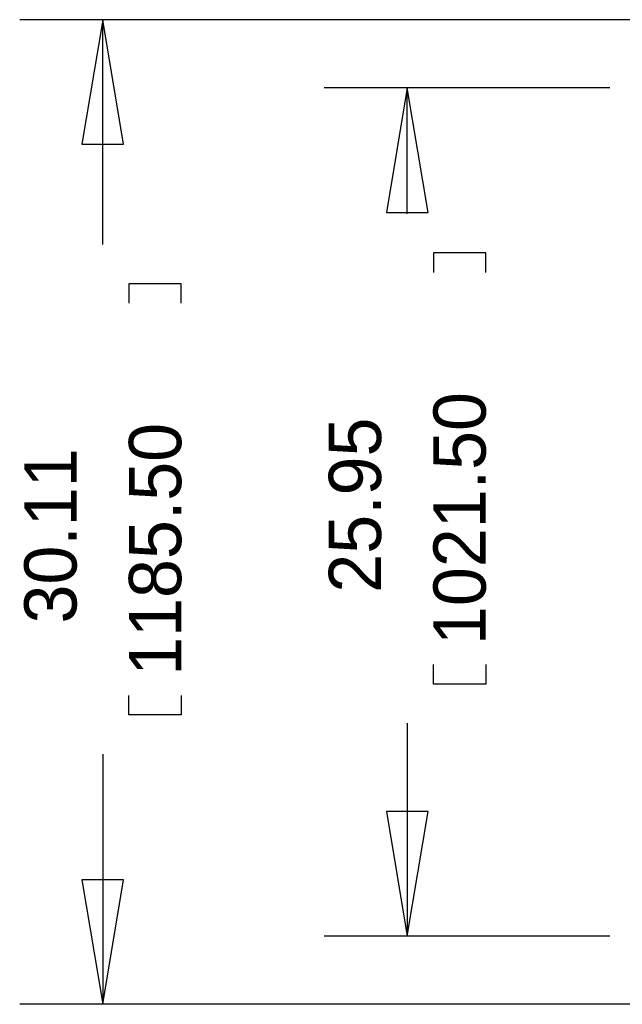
# Model space of a CAD drawing. Extents: x -489 to 2877, y -316 to 1733.
# Tile 1 of 11: x -489 to 237, y 0 to 1186. Entities that reach past the tile are written whole.
import ezdxf

# ---------------------------------------------------------------- set-up
doc = ezdxf.new("R2010")
doc.units = 0
doc.layers.add('DIMENSION', color=1, linetype='CONTINUOUS')

msp = doc.modelspace()

# ---------------------------------------------------------------- linework, layer by layer
at = {"layer": 'DIMENSION'}
for points in [[(355.49, 1185.5), (-489.1, 1185.5)], [(-364.1, 1035.5), (-389.1, 1185.5), (-414.1, 1035.5), (-364.1, 1035.5)], [(-389.1, 914.75), (-389.1, 1185.5)], [(221.48, 1103.5), (-122.4, 1103.5)], [(2.6, 953.5), (-22.4, 1103.5), (-47.4, 953.5), (2.6, 953.5)], [(-22.4, 951.85), (-22.4, 1103.5)], [(72.1, 881.1), (72.1, 904.6), (9.1, 904.6), (9.1, 881.1)], [(-294.6, 844), (-294.6, 867.5), (-357.6, 867.5), (-357.6, 844)], [(72.1, 409.1), (72.1, 385.6), (9.1, 385.6), (9.1, 409.1)], [(-294.6, 372), (-294.6, 348.5), (-357.6, 348.5), (-357.6, 372)], [(-22.4, 338.35), (-22.4, 82)], [(-389.1, 301.25), (-389.1, 0)], [(-47.4, 232), (-22.4, 82), (2.6, 232), (-47.4, 232)], [(-414.1, 150), (-389.1, 0), (-364.1, 150), (-414.1, 150)], [(221.48, 82), (-122.4, 82)], [(337.48, 0), (-489.1, 0)]]:
    msp.add_lwpolyline(points, dxfattribs=at)

# ---------------------------------------------------------------- texts
for s, p in [('1021.50', (72.1, 432.6)), ('1185.50', (-294.6, 395.5)), ('25.95', (-53.9, 495.6)), ('30.11', (-420.6, 458.5))]:
    msp.add_text(s, height=63, rotation=90, dxfattribs=at).set_placement(p)

doc.saveas('drawing.dxf')
